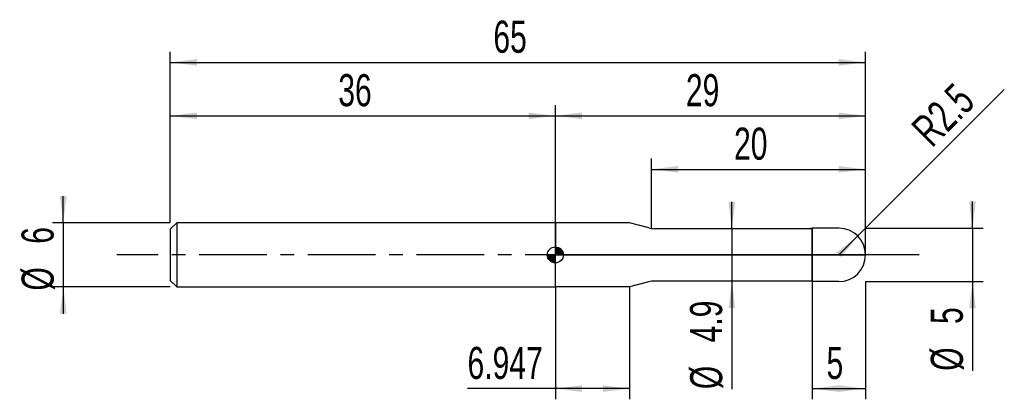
# Model space of a CAD drawing. Extents: x -14.1 to 78, y -13.5 to 22.
import ezdxf
from ezdxf.enums import TextEntityAlignment as Align

# ---------------------------------------------------------------- set-up
doc = ezdxf.new("R2010")
doc.units = 0
doc.linetypes.add('CENTER', pattern=[10.16, 6.35, -1.27, 1.27, -1.27])
doc.layers.get('0').update_dxf_attribs({"linetype": 'CONTINUOUS'})
for name, color, linetype in [('1', 4, 'CONTINUOUS'), ('2', 7, 'CONTINUOUS'), ('4', 2, 'CENTER'), ('CUT', 1, 'CONTINUOUS'), ('NOCUT', 7, 'CONTINUOUS'), ('SK1', 4, 'CONTINUOUS'), ('SK2', 7, 'CONTINUOUS'), ('SK4', 2, 'CENTER')]:
    doc.layers.add(name, color=color, linetype=linetype)
doc.dimstyles.new('SLDDIMSTYLE0', dxfattribs={"dimtxt": 3, "dimasz": 2.5, "dimexe": 0, "dimexo": 0.0625, "dimgap": 0.75, "dimtad": 1, "dimrnd": 1e-09, "dimzin": 12, "dimsah": 1, "dimcen": 0.09, "dimazin": 3, "dimtfac": 1, "dimtofl": 0, "dimtmove": 0, "dimatfit": 3})
doc.dimstyles.new('SLDDIMSTYLE1', dxfattribs={"dimtxt": 3, "dimasz": 2.5, "dimexe": 0, "dimexo": 0.0625, "dimgap": 0.75, "dimtad": 1, "dimrnd": 1e-09, "dimzin": 12, "dimsah": 1, "dimcen": 0.09, "dimazin": 3, "dimtfac": 1, "dimtmove": 0, "dimatfit": 3})
doc.dimstyles.new('SLDDIMSTYLE2', dxfattribs={"dimtxt": 3, "dimasz": 2.5, "dimexe": 0, "dimexo": 0.0625, "dimgap": 0.75, "dimtad": 1, "dimrnd": 1e-09, "dimzin": 12, "dimsah": 1, "dimcen": 0, "dimazin": 3, "dimtfac": 1, "dimtofl": 0, "dimtmove": 0, "dimatfit": 3})

# ---------------------------------------------------------------- blocks, each defined once
blk = doc.blocks.new('_D')
at = {"layer": '2'}
for p, q in [((60, -2.5), (60, -13.5)), ((65, -2.5), (65, -13.5)), ((60, -12.5), (65, -12.5))]:
    blk.add_line(p, q, dxfattribs=at)
for points in [[(60, -12.5), (62.5, -12.81), (62.5, -12.19)], [(65, -12.5), (62.5, -12.19), (62.5, -12.81)]]:
    blk.add_solid(points, dxfattribs=at)
at = {"layer": '2', "width": 0.7}
blk.add_text('5', height=3, dxfattribs=at).set_placement((61.354, -12.5), align=Align.BOTTOM_LEFT)
blk = doc.blocks.new('_D_1')
at = {"layer": '2'}
for p, q in [((75, 2.5), (75, 5)), ((65, 2.5), (76, 2.5)), ((75, 2.5), (75, -2.5)), ((65, -2.5), (76, -2.5)), ((75, -2.5), (75, -10.833))]:
    blk.add_line(p, q, dxfattribs=at)
for points in [[(75, 2.5), (75.31, 5), (74.69, 5)], [(75, -2.5), (74.69, -5), (75.31, -5)]]:
    blk.add_solid(points, dxfattribs=at)
at = {"layer": '2', "width": 0.7}
for s, p in [('5', (74.992, -6.459)), ('%%c', (75, -10.833))]:
    blk.add_text(s, height=3, rotation=90, dxfattribs=at).set_placement(p, align=Align.BOTTOM_LEFT)
blk = doc.blocks.new('_D_2')
at = {"layer": '2'}
for p, q in [((36, -3), (36, -13.5)), ((42.947, -3), (42.947, -13.5)), ((36, -12.5), (27.791, -12.5)), ((42.947, -12.5), (36, -12.5))]:
    blk.add_line(p, q, dxfattribs=at)
for points in [[(36, -12.5), (38.5, -12.81), (38.5, -12.19)], [(42.947, -12.5), (40.447, -12.19), (40.447, -12.81)]]:
    blk.add_solid(points, dxfattribs=at)
at = {"layer": '2', "width": 0.7}
blk.add_text('6.947', height=3, dxfattribs=at).set_placement((27.791, -12.5), align=Align.BOTTOM_LEFT)
blk = doc.blocks.new('_D_3')
at = {"layer": '2'}
for p, q in [((45, 2.45), (45, 9)), ((65, 2.45), (65, 9)), ((45, 8), (65, 8))]:
    blk.add_line(p, q, dxfattribs=at)
for points in [[(45, 8), (47.5, 7.69), (47.5, 8.31)], [(65, 8), (62.5, 8.31), (62.5, 7.69)]]:
    blk.add_solid(points, dxfattribs=at)
at = {"layer": '2', "width": 0.7}
blk.add_text('20', height=3, dxfattribs=at).set_placement((52.708, 8), align=Align.BOTTOM_LEFT)
blk = doc.blocks.new('_D_4')
at = {"layer": '2'}
for p, q in [((52.5, 2.45), (52.5, 4.95)), ((60, 2.45), (51.5, 2.45)), ((52.5, 2.45), (52.5, -2.45)), ((60, -2.45), (51.5, -2.45)), ((52.5, -2.45), (52.5, -12.552))]:
    blk.add_line(p, q, dxfattribs=at)
for points in [[(52.5, 2.45), (52.81, 4.95), (52.19, 4.95)], [(52.5, -2.45), (52.19, -4.95), (52.81, -4.95)]]:
    blk.add_solid(points, dxfattribs=at)
at = {"layer": '2', "width": 0.7}
for s, p in [('4.9', (52.492, -8.178)), ('%%c', (52.5, -12.552))]:
    blk.add_text(s, height=3, rotation=90, dxfattribs=at).set_placement(p, align=Align.BOTTOM_LEFT)
blk = doc.blocks.new('_D_5')
at = {"layer": '2'}
for q in [(77.973, 15.473), (62.5, 0)]:
    blk.add_line((64.268, 1.768), q, dxfattribs=at)
blk.add_solid([(64.268, 1.768), (62.281, 0.219), (62.719, -0.219)], dxfattribs=at)
at = {"layer": '2', "width": 0.7}
blk.add_text('R2.5', height=3, rotation=45, dxfattribs=at).set_placement((71.832, 9.304), align=Align.BOTTOM_LEFT)
blk = doc.blocks.new('_D_6')
at = {"layer": 'SK2'}
for p, q in [((0, 3), (0, 19)), ((65, 3), (65, 19)), ((0, 18), (65, 18))]:
    blk.add_line(p, q, dxfattribs=at)
for points in [[(0, 18), (2.5, 17.69), (2.5, 18.31)], [(65, 18), (62.5, 18.31), (62.5, 17.69)]]:
    blk.add_solid(points, dxfattribs=at)
at = {"layer": 'SK2', "width": 0.7}
blk.add_text('65', height=3, dxfattribs=at).set_placement((30.208, 18), align=Align.BOTTOM_LEFT)
blk = doc.blocks.new('_D_7')
at = {"layer": 'SK2'}
for p, q in [((0, 3), (0, 14)), ((36, 3), (36, 14)), ((0, 13), (36, 13))]:
    blk.add_line(p, q, dxfattribs=at)
for points in [[(0, 13), (2.5, 12.69), (2.5, 13.31)], [(36, 13), (33.5, 13.31), (33.5, 12.69)]]:
    blk.add_solid(points, dxfattribs=at)
at = {"layer": 'SK2', "width": 0.7}
blk.add_text('36', height=3, dxfattribs=at).set_placement((15.708, 13), align=Align.BOTTOM_LEFT)
blk = doc.blocks.new('_D_8')
at = {"layer": 'SK2'}
for p, q in [((36, 0), (36, 14)), ((65, 0), (65, 14)), ((36, 13), (65, 13))]:
    blk.add_line(p, q, dxfattribs=at)
for points in [[(36, 13), (38.5, 12.69), (38.5, 13.31)], [(65, 13), (62.5, 13.31), (62.5, 12.69)]]:
    blk.add_solid(points, dxfattribs=at)
at = {"layer": 'SK2', "width": 0.7}
blk.add_text('29', height=3, dxfattribs=at).set_placement((48.208, 13), align=Align.BOTTOM_LEFT)
blk = doc.blocks.new('_D_9')
at = {"layer": 'SK2'}
for p, q in [((-10, 3), (-10, 5.5)), ((0, 3), (-11, 3)), ((-10, 3), (-10, -3)), ((0, -3), (-11, -3)), ((-10, -3), (-10, -5.5))]:
    blk.add_line(p, q, dxfattribs=at)
for points in [[(-10, 3), (-9.69, 5.5), (-10.31, 5.5)], [(-10, -3), (-10.31, -5.5), (-9.69, -5.5)]]:
    blk.add_solid(points, dxfattribs=at)
at = {"layer": 'SK2', "width": 0.7}
for s, p in [('6', (-10.008, 1.041)), ('%%c', (-10, -3.333))]:
    blk.add_text(s, height=3, rotation=90, dxfattribs=at).set_placement(p, align=Align.BOTTOM_LEFT)
blk = doc.blocks.new('*U12')
at = {"color": 0, "linetype": 'CONTINUOUS'}
for points in [[(0, 0), (0, 0.75), (0.146, 0)], [(0.146, 0), (0, 0.75), (0.146, 0.736)], [(0.146, 0), (0.146, 0.736), (0.287, 0)], [(0.287, 0), (0.146, 0.736), (0.287, 0.693)], [(0.287, 0), (0.287, 0.693), (0.417, 0)], [(0.417, 0), (0.287, 0.693), (0.417, 0.624)], [(0.417, 0), (0.417, 0.624), (0.53, 0)], [(0.53, 0), (0.417, 0.624), (0.53, 0.53)], [(0.53, 0), (0.53, 0.53), (0.624, 0)], [(0.624, 0), (0.53, 0.53), (0.624, 0.417)], [(0.624, 0), (0.624, 0.417), (0.693, 0)], [(0.693, 0), (0.624, 0.417), (0.693, 0.287)], [(0.693, 0), (0.693, 0.287), (0.736, 0)], [(0.736, 0), (0.693, 0.287), (0.736, 0.146)], [(0.736, 0), (0.736, 0.146), (0.75, 0)]]:
    blk.add_solid(points, dxfattribs=at)
blk = doc.blocks.new('*U13')
at = {"color": 0, "linetype": 'CONTINUOUS'}
for points in [[(-0.739, -0.13), (-0.75, 0), (-0.739, 0)], [(-0.739, -0.13), (-0.739, 0), (-0.705, -0.257)], [(-0.705, -0.257), (-0.739, 0), (-0.705, 0)], [(-0.705, -0.257), (-0.705, 0), (-0.65, -0.375)], [(-0.65, -0.375), (-0.705, 0), (-0.65, 0)], [(-0.65, -0.375), (-0.65, 0), (-0.575, -0.482)], [(-0.575, -0.482), (-0.65, 0), (-0.575, 0)], [(-0.575, -0.482), (-0.575, 0), (-0.482, -0.575)], [(-0.482, -0.575), (-0.575, 0), (-0.482, 0)], [(-0.482, -0.575), (-0.482, 0), (-0.375, -0.65)], [(-0.375, -0.65), (-0.482, 0), (-0.375, 0)], [(-0.375, -0.65), (-0.375, 0), (-0.257, -0.705)], [(-0.257, -0.705), (-0.375, 0), (-0.257, 0)], [(-0.257, -0.705), (-0.257, 0), (-0.13, -0.739)], [(-0.13, -0.739), (-0.257, 0), (-0.13, 0)], [(-0.13, -0.739), (-0.13, 0), (0, -0.75)], [(0, -0.75), (-0.13, 0), (0, 0)]]:
    blk.add_solid(points, dxfattribs=at)
blk = doc.blocks.new('SW_DOWELSYMBOL_0')
at = {"layer": 'SK1', "color": 0}
blk.add_circle((0, 0), 0.75, dxfattribs=at)
at = {"color": 0, "linetype": 'CONTINUOUS'}
for name in ['*U13', '*U12']:
    blk.add_blockref(name, (0, 0), dxfattribs=at)

msp = doc.modelspace()

# ---------------------------------------------------------------- linework, layer by layer
at = {"layer": '1'}
for p, q in [((42.947, 3), (36, 3)), ((36, 3), (36, 0)), ((44.746, 2.518), (42.947, 3)), ((59.716, 2.45), (45.263, 2.45)), ((60, 2.5), (59.716, 2.45)), ((62.5, 2.5), (60, 2.5)), ((60, 2.5), (60, 0)), ((60, 0), (60, 2.5)), ((36, -3), (36, 0)), ((60, -2.5), (60, 0)), ((60, 0), (60, -2.5)), ((44.746, -2.518), (42.947, -3)), ((59.716, -2.45), (45.263, -2.45)), ((60, -2.5), (59.716, -2.45)), ((62.5, -2.5), (60, -2.5)), ((42.947, -3), (36, -3))]:
    msp.add_line(p, q, dxfattribs=at)
for centre, radius, start, end in [((45.263, 4.45), 2, 255, 270), ((62.5, 0), 2.5, 0, 90), ((62.5, 0), 2.5, 270, 0), ((45.263, -4.45), 2, 90, 105)]:
    msp.add_arc(centre, radius, start, end, dxfattribs=at)
at = {"layer": '4'}
msp.add_line((65, 0), (36, 0), dxfattribs=at)
at = {"layer": 'CUT'}
for p, q in [((62.5, 2.5), (60, 2.5)), ((60, 2.5), (60, 0)), ((60, 0), (65, 0))]:
    msp.add_line(p, q, dxfattribs=at)
msp.add_arc((62.5, 0), 2.5, 0, 90, dxfattribs=at)
at = {"layer": 'NOCUT'}
for p, q in [((42.947, 3), (36, 3)), ((36, 3), (36, 0)), ((44.746, 2.518), (42.947, 3)), ((59.716, 2.45), (45.263, 2.45)), ((60, 2.5), (59.716, 2.45)), ((60, 0), (60, 2.5)), ((36, 0), (60, 0))]:
    msp.add_line(p, q, dxfattribs=at)
msp.add_arc((45.263, 4.45), 2, 255, 270, dxfattribs=at)
at = {"layer": 'SK1'}
for p, q in [((0.6, 3), (0, 2.4)), ((36, 3), (0.6, 3)), ((0.6, 3), (0.6, -3)), ((0, 2.4), (0, 0)), ((0, 0), (0, -2.4)), ((0, -2.4), (0.6, -3)), ((0.6, -3), (36, -3))]:
    msp.add_line(p, q, dxfattribs=at)
msp.add_circle((36, 0), 0.75, dxfattribs=at)
at = {"layer": 'SK4'}
msp.add_line((70, 0), (-5, 0), dxfattribs=at)

# ---------------------------------------------------------------- block references
at = {"layer": 'SK1'}
msp.add_blockref('SW_DOWELSYMBOL_0', (36, 0), dxfattribs=at)

# ---------------------------------------------------------------- texts
at = {"layer": 'SK2', "width": 0.7}
msp.add_text('AP1', height=0.05, dxfattribs=at).set_placement((36, -0.018), align=Align.BOTTOM_LEFT)

# ---------------------------------------------------------------- dimensions: what is measured, and where the dimension line sits
at = {"layer": '2'}
dim = msp.add_radius_dim(center=(62.5, 0), mpoint=(64.268, 1.768), dimstyle='SLDDIMSTYLE2', dxfattribs=at)
dim.commit()
dim.dimension.update_dxf_attribs({"geometry": '_D_5', "text_midpoint": (75, 12.5), "dimtype": 164})
for base, p1, p2, picture, middle in [((65, 8), (45, 2.45), (65, 2.45), '_D_3', (55, 8)), ((65, -12.5), (60, -2.5), (65, -2.5), '_D', (62.5, -12.5)), ((36, -12.5), (42.947, -3), (36, -3), '_D_2', (32.947, -12.5))]:
    dim = msp.add_linear_dim(base=base, p1=p1, p2=p2, dimstyle='SLDDIMSTYLE0', dxfattribs=at)
    dim.commit()
    dim.dimension.update_dxf_attribs({"geometry": picture, "text_midpoint": middle, "dimtype": 160})
for base, p1, p2, picture, middle in [((52.5, -2.45), (60, 2.45), (60, -2.45), '_D_4', (52.5, -7.5)), ((75, -2.5), (65, 2.5), (65, -2.5), '_D_1', (75, -7.5))]:
    dim = msp.add_linear_dim(base=base, p1=p1, p2=p2, angle=90, text='%%c<>', dimstyle='SLDDIMSTYLE1', dxfattribs=at)
    dim.commit()
    dim.dimension.update_dxf_attribs({"geometry": picture, "text_midpoint": middle, "dimtype": 160})
at = {"layer": 'SK2'}
for base, p1, p2, picture, middle in [((65, 18), (0, 3), (65, 3), '_D_6', (32.5, 18)), ((36, 13), (0, 3), (36, 3), '_D_7', (18, 13)), ((65, 13), (36, 0), (65, 0), '_D_8', (50.5, 13))]:
    dim = msp.add_linear_dim(base=base, p1=p1, p2=p2, dimstyle='SLDDIMSTYLE0', dxfattribs=at)
    dim.commit()
    dim.dimension.update_dxf_attribs({"geometry": picture, "text_midpoint": middle, "dimtype": 160})
dim = msp.add_linear_dim(base=(-10, -3), p1=(0, 3), p2=(0, -3), angle=90, text='%%c<>', dimstyle='SLDDIMSTYLE1', dxfattribs=at)
dim.commit()
dim.dimension.update_dxf_attribs({"geometry": '_D_9', "text_midpoint": (-10, 0), "dimtype": 160})

doc.saveas('drawing.dxf')
